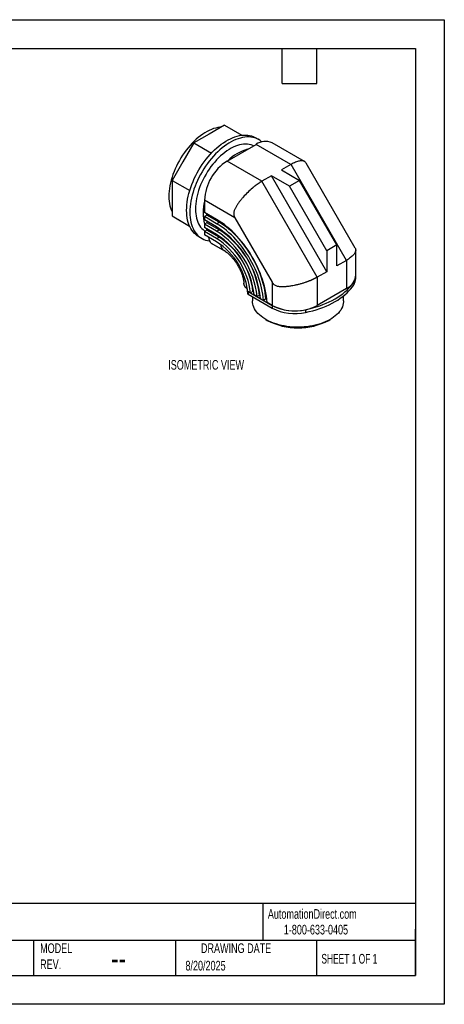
# Model space of a CAD drawing. Header units: millimetres. Extents: x 0 to 559, y 0 to 432.
# Tile 2 of 2: x 373 to 559, y 0 to 432. Entities that reach past the tile are written whole.
import ezdxf

# ---------------------------------------------------------------- set-up
doc = ezdxf.new("R2010")
doc.units = ezdxf.units.MM
doc.header["$LTSCALE"] = 2
doc.layers.add('DIMENSIONS', color=140, linetype='Continuous', lineweight=25)
doc.layers.add('TEXT', color=140, linetype='Continuous', lineweight=25)
doc.styles.add('SLDTEXTSTYLE0', font='TXT', dxfattribs={"width": 0.7})
doc.styles.add('SLDTEXTSTYLE1', font='TXT', dxfattribs={"width": 0.65})

msp = doc.modelspace()

# ---------------------------------------------------------------- linework, layer by layer
at = {"color": 7, "linetype": 'Continuous'}
for p, q in [((0, 431.81), (558.8, 431.81)), ((558.8, 431.81), (558.8, 0.01)), ((558.8, 0.01), (0, 0.01))]:
    msp.add_line(p, q, dxfattribs=at)
for p, q in [((462.38, 385.56), (455.64, 381.67)), ((462.38, 385.56), (470.02, 381.15)), ((455.64, 381.67), (448.91, 377.79)), ((477.33, 379.24), (475.92, 380.06)), ((448.91, 377.79), (444.14, 369.54)), ((448.91, 377.79), (456.63, 373.33)), ((463.49, 369.8), (476.22, 377.14)), ((491.51, 368.32), (476.22, 377.14)), ((497.47, 369.61), (483.22, 377.84)), ((444.14, 369.54), (439.38, 361.28)), ((478.78, 360.97), (463.49, 369.8)), ((491.51, 368.32), (487.33, 365.91)), ((515.89, 326.25), (491.58, 368.36)), ((519.66, 331.66), (498.15, 368.92)), ((482.95, 363.38), (478.78, 360.97)), ((507.26, 321.27), (482.95, 363.38)), ((490.95, 358.76), (482.95, 363.38)), ((487.33, 365.91), (495.33, 361.29)), ((439.38, 361.28), (447.1, 356.83)), ((439.38, 361.28), (439.38, 353.51)), ((503.02, 318.82), (478.71, 360.93)), ((495.33, 361.29), (490.95, 358.76)), ((507.26, 330.51), (490.95, 358.76)), ((511.65, 333.04), (495.33, 361.29)), ((439.38, 353.51), (439.38, 345.73)), ((466.96, 344.94), (453.59, 352.65)), ((453.59, 352.65), (453.59, 347.27)), ((439.38, 345.73), (447.02, 341.31)), ((439.38, 345.73), (444.14, 342.98)), ((458.92, 344.19), (453.59, 347.27)), ((454.65, 346.04), (453.59, 345.43)), ((454.65, 346.66), (454.65, 346.04)), ((459.99, 342.97), (454.65, 346.04)), ((442.68, 343.82), (442.73, 343.79)), ((442.73, 343.79), (444.14, 342.98)), ((444.14, 342.98), (447.02, 341.31)), ((453.59, 345.43), (453.59, 344)), ((458.92, 342.35), (453.59, 345.43)), ((458.92, 340.92), (453.59, 344)), ((454.65, 342.78), (453.59, 342.17)), ((453.59, 342.17), (453.59, 340.74)), ((458.92, 339.09), (453.59, 342.17)), ((454.65, 343.39), (454.65, 342.78)), ((459.99, 339.7), (454.65, 342.78)), ((458.92, 342.35), (459.99, 342.97)), ((466.96, 344.94), (483.29, 316.64)), ((458.92, 337.66), (453.59, 340.74)), ((454.65, 339.51), (453.59, 338.9)), ((458.92, 335.82), (453.59, 338.9)), ((453.59, 338.9), (453.59, 337.51)), ((458.92, 334.43), (453.59, 337.51)), ((454.39, 340.28), (454.65, 339.81)), ((454.65, 340.12), (454.65, 339.51)), ((459.99, 336.43), (454.65, 339.51)), ((458.92, 339.09), (459.99, 339.7)), ((450.92, 336.75), (452.34, 335.94)), ((462.01, 330.63), (456.68, 333.71)), ((456.68, 333.71), (457.26, 333.34)), ((457.26, 333.34), (462.59, 330.26)), ((458.92, 335.82), (459.99, 336.43)), ((511.65, 333.04), (507.26, 330.51)), ((511.65, 323.8), (511.65, 333.04)), ((462.59, 330.26), (462.01, 330.63)), ((462.93, 330.04), (462.87, 330.09)), ((507.26, 330.51), (507.26, 321.27)), ((519.92, 319.58), (519.92, 330.73)), ((515.82, 326.21), (511.65, 323.8)), ((515.82, 326.21), (515.82, 313.87)), ((507.26, 321.27), (503.09, 318.86)), ((519.93, 318.36), (519.93, 319.58)), ((470.9, 316.01), (470.89, 316.24)), ((470.9, 316.01), (470.9, 316.15)), ((483.29, 316.64), (483.29, 306.52)), ((503.09, 318.86), (503.09, 306.52)), ((519.08, 316.82), (519.08, 315.6)), ((472.68, 311.42), (472.67, 311.43)), ((472.68, 312.64), (483.28, 306.51)), ((472.68, 312.64), (472.68, 312.64)), ((473.78, 312.01), (472.68, 312.64)), ((472.68, 312.64), (472.68, 311.41)), ((472.68, 311.41), (483.28, 305.29)), ((474.84, 312.62), (473.78, 312.01)), ((475.23, 312.39), (474.84, 312.62)), ((476.63, 310.36), (475.38, 311.08)), ((477.69, 310.98), (476.63, 310.36)), ((478.1, 310.74), (477.69, 310.98)), ((515.82, 313.87), (503.09, 306.52)), ((474.61, 310.3), (474.61, 308.49)), ((479.47, 308.73), (478.23, 309.44)), ((480.53, 309.34), (479.47, 308.73)), ((480.95, 309.09), (480.53, 309.34)), ((483.29, 306.52), (481.06, 307.8)), ((514.61, 308.49), (514.61, 310.69)), ((483.28, 306.51), (483.28, 305.29)), ((497.97, 304.63), (497.97, 303.41)), ((480.46, 300.33), (481.11, 299.95)), ((508.1, 299.95), (508.75, 300.33))]:
    msp.add_line(p, q)
at = {"flags": 128}
for points in [[(460.86, 384.69), (460.34, 384.64), (459.44, 384.51), (458.52, 384.3), (457.58, 384.02), (456.63, 383.67), (455.67, 383.25), (454.71, 382.76), (453.75, 382.2), (452.79, 381.58), (451.83, 380.9), (450.88, 380.15), (449.94, 379.35), (449.02, 378.49), (448.12, 377.59), (447.24, 376.63), (446.38, 375.62), (445.55, 374.58), (444.75, 373.5), (443.98, 372.38), (443.25, 371.23), (442.56, 370.06), (441.91, 368.86), (441.3, 367.64), (440.74, 366.42), (440.23, 365.18), (439.76, 363.93), (439.35, 362.69), (438.98, 361.45), (438.67, 360.22), (438.42, 359), (438.22, 357.79), (438.08, 356.61), (437.99, 355.45), (437.97, 354.32), (437.99, 353.23), (438.08, 352.17), (438.22, 351.15), (438.42, 350.17), (438.67, 349.25), (438.98, 348.37), (439.35, 347.55), (439.38, 347.48)], [(450.92, 336.75), (450.4, 337.08), (449.74, 337.58), (449.12, 338.15), (448.55, 338.78), (448.03, 339.48), (447.56, 340.24), (447.14, 341.06), (446.77, 341.93), (446.46, 342.86), (446.2, 343.84), (446, 344.87), (445.86, 345.94), (445.77, 347.05), (445.74, 348.2), (445.77, 349.38), (445.86, 350.59), (446, 351.83), (446.2, 353.09), (446.46, 354.36), (446.77, 355.65), (447.14, 356.95), (447.56, 358.25), (448.03, 359.56), (448.55, 360.86), (449.12, 362.15), (449.74, 363.43), (450.4, 364.69), (451.1, 365.93), (451.85, 367.15), (452.63, 368.34), (453.44, 369.49), (454.29, 370.62), (455.17, 371.7), (456.08, 372.73), (457.01, 373.72), (457.96, 374.66), (458.93, 375.55), (459.91, 376.38), (460.91, 377.16), (461.91, 377.87), (462.92, 378.52), (463.93, 379.1), (464.93, 379.62), (465.94, 380.06), (466.93, 380.44), (467.92, 380.74), (468.88, 380.97), (469.84, 381.13), (470.77, 381.21), (471.67, 381.22), (472.55, 381.16), (473.4, 381.02), (474.22, 380.8), (475, 380.51), (475.74, 380.16), (475.92, 380.06)], [(478.74, 378.22), (478.52, 378.41), (477.86, 378.91), (477.16, 379.34), (476.41, 379.7), (475.63, 379.98), (474.81, 380.2), (473.96, 380.34), (473.09, 380.4), (472.18, 380.4), (471.25, 380.31), (470.3, 380.16), (469.33, 379.92), (468.35, 379.62), (467.35, 379.25), (466.35, 378.8), (465.34, 378.28), (464.33, 377.7), (463.32, 377.05), (462.32, 376.34), (461.33, 375.57), (460.34, 374.74), (459.37, 373.85), (458.42, 372.91), (457.49, 371.92), (456.59, 370.88), (455.71, 369.8), (454.86, 368.68), (454.04, 367.52), (453.26, 366.33), (452.52, 365.11), (451.81, 363.87), (451.15, 362.61), (450.53, 361.33), (449.96, 360.04), (449.44, 358.74), (448.97, 357.44), (448.55, 356.13), (448.19, 354.84), (447.87, 353.55), (447.62, 352.27), (447.42, 351.01), (447.27, 349.78), (447.19, 348.56), (447.16, 347.38), (447.19, 346.23), (447.27, 345.12), (447.42, 344.05), (447.62, 343.02), (447.87, 342.04), (448.19, 341.12), (448.55, 340.24), (448.97, 339.42), (449.44, 338.66), (449.96, 337.97), (450.53, 337.33), (451.15, 336.77), (451.81, 336.27), (452.52, 335.84), (453.26, 335.48), (454.04, 335.19), (454.86, 334.98), (455.71, 334.84), (455.77, 334.83)], [(475.07, 376.48), (474.73, 376.63), (474, 376.89), (473.23, 377.07), (472.44, 377.18), (471.61, 377.21), (470.76, 377.18), (469.89, 377.06), (469, 376.87), (468.09, 376.61), (467.17, 376.28), (466.24, 375.88), (465.3, 375.41), (464.37, 374.86), (463.43, 374.26), (462.5, 373.59), (461.58, 372.86), (460.68, 372.07), (459.78, 371.23), (458.91, 370.33), (458.06, 369.39), (457.23, 368.4), (456.44, 367.37), (455.67, 366.31), (454.94, 365.21), (454.25, 364.08), (453.6, 362.93), (452.99, 361.76), (452.43, 360.57), (451.91, 359.37), (451.44, 358.16), (451.02, 356.95), (450.66, 355.75), (450.35, 354.55), (450.09, 353.36), (449.89, 352.19), (449.75, 351.04), (449.66, 349.91), (449.63, 348.81), (449.66, 347.75), (449.75, 346.72), (449.89, 345.73), (450.09, 344.79), (450.35, 343.9), (450.66, 343.06), (451.02, 342.28), (451.44, 341.55), (451.91, 340.88), (452.43, 340.28), (452.99, 339.74), (453.6, 339.27), (453.9, 339.08)], [(454.49, 346.75), (454.51, 346.43), (454.54, 345.98)], [(481.06, 307.8), (480.94, 309.18), (480.77, 310.59), (480.53, 312.02), (480.24, 313.46), (479.89, 314.92), (479.48, 316.38), (479.02, 317.86), (478.51, 319.33), (477.95, 320.8), (477.33, 322.27), (476.67, 323.72), (475.96, 325.17), (475.2, 326.59), (474.41, 328), (473.57, 329.37), (472.69, 330.72), (471.78, 332.04), (470.83, 333.33), (469.85, 334.57), (468.84, 335.77), (467.81, 336.92), (466.75, 338.03), (465.67, 339.09), (464.57, 340.09), (463.46, 341.03), (462.34, 341.92), (461.2, 342.74), (460.07, 343.5), (458.92, 344.19)], [(479.47, 308.73), (479.35, 310.05), (479.17, 311.4), (478.93, 312.77), (478.64, 314.15), (478.29, 315.55), (477.88, 316.96), (477.43, 318.37), (476.92, 319.78), (476.36, 321.19), (475.75, 322.59), (475.1, 323.98), (474.4, 325.35), (473.65, 326.71), (472.87, 328.04), (472.04, 329.34), (471.18, 330.62), (470.28, 331.86), (469.35, 333.06), (468.4, 334.22), (467.41, 335.34), (466.4, 336.41), (465.38, 337.43), (464.33, 338.4), (463.27, 339.31), (462.19, 340.17), (461.11, 340.96), (460.02, 341.69), (458.92, 342.35)], [(480.53, 309.34), (480.41, 310.66), (480.23, 312.01), (479.99, 313.38), (479.7, 314.77), (479.35, 316.17), (478.94, 317.57), (478.49, 318.98), (477.98, 320.39), (477.42, 321.8), (476.81, 323.2), (476.16, 324.59), (475.46, 325.96), (474.71, 327.32), (473.93, 328.65), (473.1, 329.96), (472.24, 331.23), (471.34, 332.47), (470.41, 333.67), (469.46, 334.84), (468.47, 335.95), (467.47, 337.03), (466.44, 338.05), (465.39, 339.01), (464.33, 339.93), (463.25, 340.78), (462.17, 341.57), (461.08, 342.3), (459.99, 342.97)], [(462.87, 330.09), (462.75, 330.17), (462.01, 330.63)], [(497.97, 304.63), (499.56, 304.99), (501.13, 305.4), (502.65, 305.85), (504.14, 306.34), (505.58, 306.87), (506.98, 307.44), (508.33, 308.05), (509.63, 308.69), (510.87, 309.38), (512.05, 310.09), (513.17, 310.84), (514.23, 311.62), (515.21, 312.43), (516.13, 313.26), (516.98, 314.12), (517.76, 315), (518.46, 315.9), (519.08, 316.82)], [(497.97, 303.41), (499.56, 303.77), (501.13, 304.17), (502.65, 304.62), (504.14, 305.11), (505.58, 305.64), (506.98, 306.21), (508.33, 306.82), (509.63, 307.47), (510.87, 308.15), (512.05, 308.87), (513.17, 309.61), (514.23, 310.39), (515.21, 311.2), (516.13, 312.03), (516.98, 312.89), (517.76, 313.78), (518.46, 314.68), (519.08, 315.6)], [(514.61, 308.49), (514.59, 308.03), (514.5, 307.3), (514.33, 306.58), (514.08, 305.86), (513.75, 305.15), (513.34, 304.46), (512.86, 303.78), (512.31, 303.12), (511.68, 302.48), (510.99, 301.87), (510.23, 301.28), (509.4, 300.73), (508.52, 300.2), (507.58, 299.71), (506.59, 299.25), (505.55, 298.83), (504.47, 298.45), (503.34, 298.11), (502.19, 297.81), (501, 297.55), (499.78, 297.34), (498.55, 297.17), (497.29, 297.05), (496.03, 296.98), (494.76, 296.95), (493.5, 296.96), (492.23, 297.03), (490.98, 297.14), (489.74, 297.29), (488.52, 297.49), (487.32, 297.74), (486.15, 298.03), (485.02, 298.36), (483.93, 298.73), (482.88, 299.14), (481.87, 299.59), (480.92, 300.07), (480.02, 300.59), (479.18, 301.14), (478.41, 301.72), (477.69, 302.33), (477.05, 302.96), (476.48, 303.61), (475.98, 304.29), (475.55, 304.98), (475.21, 305.68), (474.94, 306.4), (474.75, 307.12), (474.64, 307.85), (474.61, 308.49)]]:
    msp.add_lwpolyline(points, dxfattribs=at)
for centre, radius, start, end in [((480.32, 371.4), 7.06, 65.7782, 125.5323), ((478.02, 355.4), 20.36, 105.7079, 134.2867), ((475.09, 351.67), 21.52, 122.6055, 177.3945), ((472.97, 347.27), 20.02, 165.4754, 194.7275), ((435.92, 305.16), 42.52, 5.7744, 57.2485), ((437.8, 306.25), 39.05, 6.0511, 57.2433), ((439.22, 307.07), 36.38, 6.331, 57.2108), ((438.86, 306.86), 39.05, 6.0511, 57.2433), ((458.92, 336.42), 3.52, 179.0787, 230.5003), ((441.12, 308.17), 32.89, 6.6983, 57.2224), ((442.7, 309.13), 30.05, 4.3731, 57.3279), ((442.18, 308.78), 32.89, 6.6983, 57.2224), ((464.2, 333.31), 3.47, 181.0459, 230.7074), ((512.9, 320.29), 7.06, 294.46, 354.2199), ((514.85, 319.62), 5.08, 326.5771, 2.5602), ((514.81, 318.41), 5.11, 326.6426, 359.4278), ((475.4, 317.74), 5.05, 227.0465, 234.1651), ((493.22, 325.79), 21.68, 242.7424, 282.6567), ((493.22, 324.56), 21.68, 242.7424, 282.6567), ((493.19, 325.62), 21.52, 242.6097, 297.3903), ((494.61, 325.79), 29.15, 242.4242, 297.5758)]:
    msp.add_arc(centre, radius, start, end)
for points in [[(491.51, 368.32), (491.53, 368.33), (491.55, 368.35), (491.58, 368.36)], [(478.71, 360.93), (478.73, 360.94), (478.76, 360.96), (478.78, 360.97)], [(515.82, 326.21), (515.84, 326.22), (515.87, 326.24), (515.89, 326.25)], [(503.02, 318.82), (503.04, 318.84), (503.07, 318.85), (503.09, 318.86)]]:
    msp.add_open_spline(points, degree=3)
for points, knots in [([(498.14, 368.91), (498.07, 369.03), (497.91, 369.29), (497.55, 369.59), (497.08, 369.8), (496.53, 369.91), (495.89, 369.92), (495.17, 369.82), (494.37, 369.61), (493.5, 369.29), (492.57, 368.89), (491.91, 368.53), (491.58, 368.36)], [0, 0, 0, 0, 0.0829564, 0.185194, 0.2897047, 0.392377, 0.4933307, 0.5926918, 0.6956697, 0.7977686, 0.8991553, 1, 1, 1, 1]), ([(478.71, 360.93), (478.62, 360.88), (478.45, 360.77), (478.19, 360.61), (477.92, 360.43), (477.65, 360.26), (477.38, 360.07), (477.11, 359.88), (476.83, 359.69), (476.55, 359.48), (476.28, 359.28), (476, 359.06), (475.72, 358.84), (475.43, 358.62), (475.15, 358.39), (474.87, 358.16), (473.99, 357.42), (472.51, 356.07), (470.89, 354.37), (469.68, 352.96), (468.84, 351.88), (468.08, 350.82), (467.4, 349.74), (466.93, 348.84), (466.64, 348.09), (466.47, 347.5), (466.39, 346.89), (466.42, 346.35), (466.52, 345.9), (466.64, 345.58), (466.78, 345.25), (466.9, 345.04), (466.96, 344.94)], [0, 0, 0, 0, 0.016472, 0.032962, 0.049473, 0.066006, 0.082563, 0.099147, 0.115759, 0.132401, 0.149076, 0.165785, 0.18253, 0.199313, 0.216136, 0.233001, 0.249909, 0.372434, 0.499174, 0.5619, 0.624197, 0.689163, 0.748662, 0.811951, 0.843048, 0.874135, 0.905548, 0.936973, 0.952544, 0.968357, 0.983634, 1, 1, 1, 1]), ([(462.59, 330.26), (462.61, 330.25), (462.66, 330.22), (462.77, 330.15), (462.89, 330.07), (462.94, 330.03)], [0, 0, 0, 0, 0.259425, 0.697447, 1, 1, 1, 1]), ([(462.88, 330.08), (462.88, 330.08), (463.04, 329.97), (463.39, 329.71), (463.9, 329.3), (464.44, 328.83), (464.98, 328.31), (465.52, 327.74), (466.06, 327.12), (466.59, 326.47), (467.1, 325.77), (467.6, 325.05), (468.07, 324.3), (468.51, 323.53), (468.93, 322.74), (469.3, 321.95), (469.65, 321.15), (469.95, 320.36), (470.21, 319.58), (470.43, 318.82), (470.61, 318.09), (470.74, 317.39), (470.84, 316.77), (470.87, 316.41), (470.88, 316.25)], [0, 0, 0, 0, 0.001061, 0.04686, 0.093186, 0.140033, 0.187377, 0.235174, 0.283375, 0.33192, 0.380746, 0.429788, 0.478977, 0.528246, 0.577526, 0.626727, 0.675782, 0.724625, 0.77319, 0.821418, 0.869253, 0.916644, 0.963555, 1, 1, 1, 1]), ([(519.66, 331.66), (519.7, 331.59), (519.8, 331.42), (519.88, 331.13), (519.93, 330.8), (519.91, 330.47), (519.83, 330.12), (519.7, 329.76), (519.5, 329.4), (519.25, 329.02), (518.88, 328.57), (518.37, 328.05), (517.66, 327.45), (516.84, 326.85), (516.21, 326.45), (515.89, 326.25)], [0, 0, 0, 0, 0.047686, 0.118778, 0.185172, 0.256057, 0.324204, 0.389631, 0.458838, 0.526527, 0.592727, 0.695667, 0.79666, 0.898719, 1, 1, 1, 1]), ([(470.88, 316.28), (470.88, 316.25), (470.89, 316.2), (470.89, 316.17), (470.89, 316.15)], [0, 0, 0, 0, 0.520968, 1, 1, 1, 1]), ([(471.97, 314.05), (471.92, 314.09), (471.83, 314.18), (471.71, 314.31), (471.59, 314.44), (471.49, 314.57), (471.39, 314.71), (471.3, 314.85), (471.2, 315.02), (471.09, 315.24), (471, 315.49), (470.93, 315.75), (470.91, 315.92), (470.9, 316.01)], [0, 0, 0, 0, 0.071504, 0.142785, 0.213935, 0.285052, 0.356229, 0.427562, 0.499144, 0.624576, 0.749519, 0.874488, 1, 1, 1, 1]), ([(503.02, 318.82), (502.93, 318.77), (502.76, 318.68), (502.48, 318.53), (502.2, 318.39), (501.92, 318.25), (501.62, 318.11), (501.32, 317.97), (501.02, 317.83), (500.7, 317.69), (500.38, 317.55), (500.06, 317.41), (499.73, 317.28), (499.39, 317.14), (499.05, 317.01), (498.7, 316.88), (498.04, 316.65), (497.05, 316.31), (495.71, 315.91), (494.34, 315.56), (493.01, 315.26), (491.64, 315), (490.53, 314.84), (489.61, 314.74), (488.97, 314.68), (488.33, 314.65), (487.49, 314.63), (486.67, 314.67), (485.87, 314.79), (485.28, 314.94), (484.7, 315.17), (484.24, 315.47), (483.91, 315.78), (483.69, 316.04), (483.48, 316.33), (483.35, 316.53), (483.29, 316.64)], [0, 0, 0, 0, 0.01627, 0.032586, 0.048951, 0.065367, 0.081835, 0.098358, 0.114938, 0.131576, 0.148273, 0.165033, 0.181856, 0.198745, 0.215701, 0.232727, 0.249822, 0.311044, 0.374356, 0.434951, 0.499314, 0.556438, 0.624293, 0.655448, 0.686617, 0.717671, 0.748749, 0.811237, 0.842705, 0.874179, 0.90558, 0.936995, 0.952565, 0.968368, 0.983638, 1, 1, 1, 1]), ([(471.97, 314.05), (472.05, 314.04), (472.19, 314.02), (472.31, 314.09), (472.36, 314.13)], [0, 0, 0, 0, 0.584136, 1, 1, 1, 1])]:
    msp.add_open_spline(points, degree=3, knots=knots)
at = {"layer": 'TEXT'}
for p, q in [((12.7, 419.1), (546.1, 419.1)), ((487.68, 403.86), (487.68, 419.1)), ((502.92, 403.86), (502.92, 419.1)), ((546.1, 419.1), (546.1, 12.7)), ((487.68, 403.86), (502.92, 403.86)), ((546.1, 44.25), (12.7, 44.25)), ((479.15, 44.25), (479.15, 27.94)), ((546.1, 12.7), (546.1, 33.02)), ((546.1, 27.94), (12.7, 27.94)), ((378.6, 27.94), (378.6, 12.7)), ((440.93, 27.94), (440.93, 12.7)), ((502.7, 27.94), (502.7, 12.7)), ((12.7, 12.7), (546.1, 12.7))]:
    msp.add_line(p, q, dxfattribs=at)

# ---------------------------------------------------------------- texts
at = {"color": 179, "linetype": 'Continuous', "lineweight": 18, "char_height": 4.2333, "attachment_point": 1, "style": 'SLDTEXTSTYLE0'}
for s, insert in [('AutomationDirect.com', (481.39, 41.75)), ('1-800-633-0405', (488.38, 34.87))]:
    msp.add_mtext(s, dxfattribs=dict(at, insert=insert))
at = {"layer": 'DIMENSIONS', "insert": (437.69, 282.56), "char_height": 4.2333, "attachment_point": 1, "style": 'SLDTEXTSTYLE0'}
msp.add_mtext('ISOMETRIC VIEW', dxfattribs=at)
at = {"layer": 'TEXT'}
for s, insert, char_height, attachment_point, style in [('MODEL ^JREV.', (381.47, 26.73), 4.2333, 1, 'SLDTEXTSTYLE0'), ('DRAWING DATE', (467.45, 26.73), 4.2333, 2, 'SLDTEXTSTYLE0'), ('SHEET 1 OF 1', (504.88, 22.1), 4.2333, 1, 'SLDTEXTSTYLE1'), ('--', (412.6, 25.47), 10.583, 1, 'SLDTEXTSTYLE0'), ('8/20/2025', (445.23, 19.07), 4.233, 1, 'SLDTEXTSTYLE0')]:
    msp.add_mtext(s, dxfattribs=dict(at, insert=insert, char_height=char_height, attachment_point=attachment_point, style=style))

doc.saveas('drawing.dxf')
